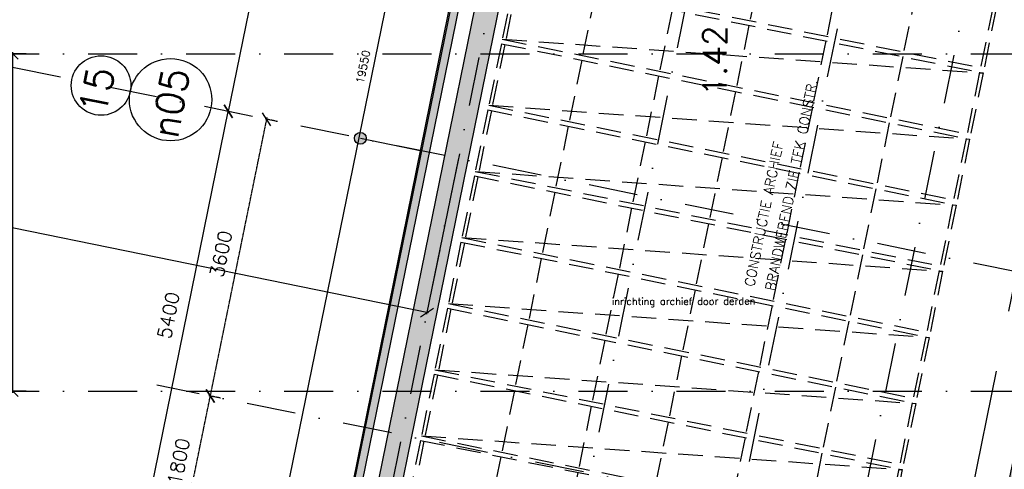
# Model space of a CAD drawing. Extents: x -171140 to 151546, y -8083 to 162438.
# Tile 18 of 96: x 9822 to 22369, y 32350 to 38082. Entities that reach past the tile are written whole.
import ezdxf

# ---------------------------------------------------------------- set-up
doc = ezdxf.new("R2010")
doc.units = 0
doc.header["$LTSCALE"] = 50
doc.header["$MEASUREMENT"] = 0
doc.header["$PDMODE"] = 3
doc.header["$PDSIZE"] = 0.001
for name, pattern in [('DASHDOT', [25, 12.5, -6.25, 0, -6.25]), ('HIDDEN', [9.375, 6.25, -3.125]), ('HIDDEN2', [0.1875, 0.125, -0.0625]), ('STRAM_0WT$0$DASHDOT', [25, 12.5, -6.25, 0, -6.25]), ('STRAM_0WT$0$DD1', [2.66667, 1.66667, -0.5, 0, -0.5])]:
    doc.linetypes.add(name, pattern=pattern)
doc.layers.get('0').update_dxf_attribs({"linetype": 'CONTINUOUS'})
doc.layers.get('DEFPOINTS').update_dxf_attribs({"linetype": 'CONTINUOUS'})
for name, color, linetype in [('00', 7, 'CONTINUOUS'), ('0POLYBUITENOM', 7, 'CONTINUOUS'), ('_BALIES', 8, 'CONTINUOUS'), ('_BRANDCOMPART', 6, 'DASHDOT'), ('A--A21--_F12--', 7, 'CONTINUOUS'), ('A--A21--_F123-', 9, 'CONTINUOUS'), ('A--A22--_F12--', 7, 'CONTINUOUS'), ('A--A22--_F123-', 9, 'CONTINUOUS'), ('A--L21--', 3, 'CONTINUOUS'), ('A--L21--_F-2--', 7, 'CONTINUOUS'), ('A--L21--_F12--', 7, 'CONTINUOUS'), ('A--L21A3_BUITENWAND', 3, 'CONTINUOUS'), ('A--L22--', 7, 'CONTINUOUS'), ('A--L22--_F12--', 7, 'CONTINUOUS'), ('A--L24AC1_TRAPPEN', 1, 'HIDDEN2'), ('A--M$1A-_F123-', 1, 'CONTINUOUS'), ('A--T$1A-_F123-_R', 4, 'CONTINUOUS'), ('A--T01A-25_TEKST', 2, 'CONTINUOUS'), ('STRAM_0WT$0$A--L$7A-_STRAM', 1, 'STRAM_0WT$0$DASHDOT'), ('STRAM_0WT$0$A--L$7A1-_STRA', 1, 'CONTINUOUS'), ('STRAM_0WT$0$A--L$7A3-_STRA', 3, 'CONTINUOUS'), ('STRAM_0WT$0$A--L$7AC3-_STR', 3, 'STRAM_0WT$0$DASHDOT'), ('STRAM_0WT$0$A--M$1A-_F123-', 1, 'CONTINUOUS'), ('STRAM_0WT$0$A--T$7A8-_STRA', 8, 'STRAM_0WT$0$DASHDOT'), ('STRAM_0WT$0$STRAMIEN_VET', 3, 'STRAM_0WT$0$DD1'), ('TEKST_KOZIJNMERK', 10, 'CONTINUOUS'), ('X--LR---_CP', 7, 'CONTINUOUS')]:
    doc.layers.add(name, color=color, linetype=linetype)
doc.styles.add('ALFA-0_25', font='ROMANS')
doc.styles.add('HIEMSTRA', font='romans.shx')
doc.styles.add('STRAM_0WT$0$HIEMSTRA', font='romans.shx')
doc.dimstyles.new('BEILEN', dxfattribs={"dimscale": 40, "dimtxt": 2.5, "dimasz": 2, "dimexe": 0.3, "dimexo": 0.3, "dimgap": 2, "dimtad": 1, "dimdec": 0, "dimzin": 0, "dimtxsty": 'HIEMSTRA', "dimblk1": 'OBLIQUE', "dimblk2": 'OBLIQUE', "dimsah": 1, "dimcen": -0.09, "dimdle": 0.3, "dimse1": 1, "dimclrd": 2, "dimclre": 2, "dimclrt": 3, "dimazin": 3, "dimtfac": 1, "dimtdec": 4, "dimtofl": 0, "dimtmove": 0, "dimatfit": 3, "dimtvp": 625, "dimtolj": 1, "dimtzin": 0})
doc.dimstyles.new('STRAM_0WT$0$STANDARD', dxfattribs={"dimscale": 70, "dimtxt": 2.5, "dimasz": 2, "dimexe": 0.3, "dimexo": 0.3, "dimgap": 2, "dimtad": 1, "dimdec": 0, "dimzin": 0, "dimtxsty": 'STRAM_0WT$0$HIEMSTRA', "dimblk1": 'STRAM_0WT$0$_OBLIQUE', "dimblk2": 'STRAM_0WT$0$_OBLIQUE', "dimsah": 1, "dimcen": -0.09, "dimdle": 0.3, "dimclrd": 1, "dimclre": 1, "dimclrt": 4, "dimazin": 3, "dimtfac": 1, "dimtdec": 4, "dimtix": 1, "dimtofl": 0, "dimtmove": 0, "dimatfit": 3, "dimtvp": 625, "dimtolj": 1, "dimtzin": 0})

# ---------------------------------------------------------------- blocks, each defined once
blk = doc.blocks.new('ARCH_KAS')
at = {"layer": '_BALIES', "color": 8, "linetype": 'HIDDEN'}
for p, q in [((-12, -59), (-172, -843)), ((32, -68), (-128, -852)), ((-12, -59), (5955, -1274)), ((1012, -267), (852, -1051)), ((1992, -467), (1832, -1251)), ((2972, -667), (2812, -1450)), ((-172, -843), (5955, -1274)), ((-172, -843), (5796, -2058)), ((3952, -866), (3792, -1650)), ((4932, -1066), (4772, -1850)), ((5911, -1265), (5752, -2049)), ((5955, -1274), (5796, -2058))]:
    blk.add_line(p, q, dxfattribs=at)
blk = doc.blocks.new('*U1183')
at = {"layer": 'A--A21--_F123-', "color": 2}
for points in [[(0, 0), (-59, -39), (4074, 19998), (4035, 20057)], [(4074, 19998), (4113, 19939), (0, 0), (59, 39)]]:
    blk.add_solid(points, dxfattribs=at)
at = {"layer": 'A--L21--_F-2--', "color": 3, "linetype": 'CONTINUOUS'}
for points in [[(-59, -39), (-59, -39), (4035, 20057), (4035, 20057)], [(59, 39), (59, 39), (4113, 19939), (4113, 19939)]]:
    blk.add_lwpolyline(points, dxfattribs=at)
blk = doc.blocks.new('*U1114')
at = {"layer": 'A--A21--_F123-', "linetype": 'CONTINUOUS'}
blk.add_hatch(color=256, dxfattribs=at).paths.add_polyline_path([(0, 0), (-177, -117), (3845, 19627), (3962, 19451), (4079, 19274), (177, 117)])
at = {"layer": 'A--A21--_F12--', "color": 8}
for points in [[(0, 0), (-177, -117), (3962, 19451), (3845, 19627)], [(3962, 19451), (4079, 19274), (0, 0), (177, 117)]]:
    blk.add_solid(points, dxfattribs=at)
at = {"layer": 'A--L21--_F12--', "color": 3, "linetype": 'CONTINUOUS'}
for points in [[(-177, -117), (-177, -117), (3845, 19627), (3845, 19627)], [(177, 117), (177, 117), (4079, 19274), (4079, 19274)]]:
    blk.add_lwpolyline(points, dxfattribs=at)
blk = doc.blocks.new('STRAM_0WT$0$_OBLIQUE')
at = {"color": 0, "linetype": 'BYBLOCK'}
blk.add_line((-0.5, -0.5), (0.5, 0.5), dxfattribs=at)
blk = doc.blocks.new('*D1352')
at = {"layer": 'DEFPOINTS', "color": 0, "linetype": 'CONTINUOUS'}
for p in [(-63137, 4665), (-62888, 4614), (-63966, -677)]:
    blk.add_point(p, dxfattribs=at)
at = {"layer": 'STRAM_0WT$0$A--M$1A-_F123-', "color": 1, "linetype": 'CONTINUOUS'}
for p, q in [((-64219, -647), (-63133, 4686)), ((-62909, 4619), (-63158, 4669)), ((-63987, -673), (-64236, -622))]:
    blk.add_line(p, q, dxfattribs=at)
at = {"layer": 'STRAM_0WT$0$A--M$1A-_F123-', "color": 1, "linetype": 'CONTINUOUS', "xscale": 140, "yscale": 140, "zscale": 140}
for p, rotation in [((-63137, 4665), 78.48629033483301), ((-64215, -626), 258.486290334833)]:
    blk.add_blockref('STRAM_0WT$0$_OBLIQUE', p, dxfattribs=dict(at, rotation=rotation))
at = {"layer": 'STRAM_0WT$0$A--M$1A-_F123-', "color": 4, "linetype": 'CONTINUOUS', "insert": (-63899, 2065), "char_height": 175, "attachment_point": 5, "rotation": 78.4863, "style": 'STRAM_0WT$0$HIEMSTRA'}
blk.add_mtext('\\A1;5400', dxfattribs=at)
blk = doc.blocks.new('*D1367')
at = {"layer": 'DEFPOINTS', "color": 0, "linetype": 'CONTINUOUS'}
for p in [(-104054, 13000), (-60205, 4068), (-60605, 2103)]:
    blk.add_point(p, dxfattribs=at)
at = {"layer": 'STRAM_0WT$0$A--M$1A-_F123-', "color": 1, "linetype": 'CONTINUOUS'}
for p, q in [((-104058, 12979), (-104458, 11014)), ((-104475, 11039), (-73875, 4806)), ((-60584, 2098), (-72833, 4593)), ((-60209, 4047), (-60609, 2082))]:
    blk.add_line(p, q, dxfattribs=at)
at = {"layer": 'STRAM_0WT$0$A--M$1A-_F123-', "color": 1, "linetype": 'CONTINUOUS', "xscale": 140, "yscale": 140, "zscale": 140}
for p, rotation in [((-104454, 11035), 168.4862903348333), ((-60605, 2103), 348.4862903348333)]:
    blk.add_blockref('STRAM_0WT$0$_OBLIQUE', p, dxfattribs=dict(at, rotation=rotation))
at = {"layer": 'STRAM_0WT$0$A--M$1A-_F123-', "color": 4, "linetype": 'CONTINUOUS', "insert": (-73354, 4700), "char_height": 175, "attachment_point": 5, "rotation": 348.4863, "style": 'STRAM_0WT$0$HIEMSTRA'}
blk.add_mtext('\\A1;44750', dxfattribs=at)
blk = doc.blocks.new('*D1409')
at = {"color": 1, "linetype": 'BYBLOCK'}
for p, q in [((-63156, -863), (-62788, 942)), ((-62786, 920), (-62772, 917)), ((-63146, -844), (-63131, -847))]:
    blk.add_line(p, q, dxfattribs=at)
at = {"layer": 'DEFPOINTS', "color": 0, "linetype": 'BYBLOCK'}
for p in [(-62807, 924, 0), (-62792, 921), (-63166, -840)]:
    blk.add_point(p, dxfattribs=at)
at = {"color": 1, "linetype": 'BYBLOCK', "xscale": 140, "yscale": 140, "zscale": 140}
for p, rotation in [((-62792, 921), 78.48629032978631), ((-63152, -843), 258.4862903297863)]:
    blk.add_blockref('STRAM_0WT$0$_OBLIQUE', p, dxfattribs=dict(at, rotation=rotation))
at = {"color": 4, "linetype": 'BYBLOCK', "insert": (-63195, 85), "char_height": 175, "attachment_point": 5, "rotation": 78.4863, "style": 'STRAM_0WT$0$HIEMSTRA'}
blk.add_mtext('\\A1;1800', dxfattribs=at)
blk = doc.blocks.new('*D1410')
at = {"color": 1, "linetype": 'BYBLOCK'}
for p, q in [((-62796, 900), (-62069, 4469)), ((-61943, 4422), (-62094, 4453)), ((-62661, 894), (-62813, 925))]:
    blk.add_line(p, q, dxfattribs=at)
at = {"layer": 'DEFPOINTS', "color": 0, "linetype": 'BYBLOCK'}
for p in [(-62074, 4449), (-61922, 4418), (-62640, 890, 0)]:
    blk.add_point(p, dxfattribs=at)
at = {"color": 1, "linetype": 'BYBLOCK', "xscale": 140, "yscale": 140, "zscale": 140}
for p, rotation in [((-62074, 4449), 78.48629033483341), ((-62792, 921), 258.4862903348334)]:
    blk.add_blockref('STRAM_0WT$0$_OBLIQUE', p, dxfattribs=dict(at, rotation=rotation))
at = {"color": 4, "linetype": 'BYBLOCK', "insert": (-62656, 2730), "char_height": 175, "attachment_point": 5, "rotation": 78.4863, "style": 'STRAM_0WT$0$HIEMSTRA'}
blk.add_mtext('\\A1;3600', dxfattribs=at)
blk = doc.blocks.new('*D1438')
at = {"layer": 'DEFPOINTS', "color": 0, "linetype": 'CONTINUOUS'}
for p in [(-61810, 9906), (-63137, 4665), (-62888, 4614)]:
    blk.add_point(p, dxfattribs=at)
at = {"layer": 'STRAM_0WT$0$A--M$1A-_F123-', "color": 1, "linetype": 'CONTINUOUS'}
for p, q in [((-62055, 9977), (-63142, 4645)), ((-61831, 9910), (-62080, 9961)), ((-62909, 4619), (-63158, 4669))]:
    blk.add_line(p, q, dxfattribs=at)
at = {"layer": 'STRAM_0WT$0$A--M$1A-_F123-', "color": 1, "linetype": 'CONTINUOUS', "xscale": 140, "yscale": 140, "zscale": 140}
for p, rotation in [((-62060, 9957), 78.48629033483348), ((-63137, 4665), 258.4862903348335)]:
    blk.add_blockref('STRAM_0WT$0$_OBLIQUE', p, dxfattribs=dict(at, rotation=rotation))
at = {"layer": 'STRAM_0WT$0$A--M$1A-_F123-', "color": 4, "linetype": 'CONTINUOUS', "insert": (-62821, 7356), "char_height": 175, "attachment_point": 5, "rotation": 78.4863, "style": 'STRAM_0WT$0$HIEMSTRA'}
blk.add_mtext('\\A1;5400', dxfattribs=at)
blk = doc.blocks.new('*D1446')
at = {"color": 1, "linetype": 'BYBLOCK'}
for p, q in [((-65714, 5400), (-65906, 5400)), ((-65885, 5421), (-65885, 1079)), ((-65714, 1100), (-65906, 1100))]:
    blk.add_line(p, q, dxfattribs=at)
at = {"layer": 'DEFPOINTS', "color": 0, "linetype": 'BYBLOCK'}
for p in [(-65693, 5400), (-65885, 1100), (-65693, 1100)]:
    blk.add_point(p, dxfattribs=at)
at = {"color": 1, "linetype": 'BYBLOCK', "xscale": 140, "yscale": 140, "zscale": 140}
for p, rotation in [((-65885, 5400), 90), ((-65885, 1100), 270)]:
    blk.add_blockref('STRAM_0WT$0$_OBLIQUE', p, dxfattribs=dict(at, rotation=rotation))
at = {"color": 4, "linetype": 'BYBLOCK', "insert": (-66112, 3250), "char_height": 175, "attachment_point": 5, "rotation": 90, "style": 'STRAM_0WT$0$HIEMSTRA'}
blk.add_mtext('\\A1;4300', dxfattribs=at)
blk = doc.blocks.new('_OBLIQUE')
at = {"color": 0, "linetype": 'BYBLOCK'}
blk.add_line((-0.5, -0.5), (0.5, 0.5), dxfattribs=at)
blk = doc.blocks.new('*D133')
at = {"layer": 'A--M$1A-_F123-', "color": 2, "linetype": 'CONTINUOUS'}
blk.add_line((12372, 27865), (16279, 47045), dxfattribs=at)
at = {"layer": 'DEFPOINTS', "color": 0, "linetype": 'CONTINUOUS'}
for p in [(16276, 47033), (16276, 47033), (12374, 27876)]:
    blk.add_point(p, dxfattribs=at)
at = {"layer": 'A--M$1A-_F123-', "color": 2, "linetype": 'CONTINUOUS', "xscale": 80, "yscale": 80, "zscale": 80}
for p, rotation in [((16276, 47033), 78.48629033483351), ((12374, 27876), 258.4862903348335)]:
    blk.add_blockref('_OBLIQUE', p, dxfattribs=dict(at, rotation=rotation))
at = {"layer": 'A--M$1A-_F123-', "color": 3, "linetype": 'CONTINUOUS', "insert": (14198, 37481), "char_height": 100, "attachment_point": 5, "rotation": 78.4863, "style": 'HIEMSTRA'}
blk.add_mtext('\\A1;19550', dxfattribs=at)
blk = doc.blocks.new('*U1025')
at = {"layer": 'A--A22--_F123-', "linetype": 'CONTINUOUS'}
blk.add_hatch(color=256, dxfattribs=at).paths.add_polyline_path([(0, 0), (-147, 30), (2204, 11573), (2351, 11543), (2498, 11513), (147, -30)])
at = {"layer": 'A--A22--_F12--', "color": 8}
for points in [[(0, 0), (-147, 30), (2351, 11543), (2204, 11573)], [(2351, 11543), (2498, 11513), (0, 0), (147, -30)]]:
    blk.add_solid(points, dxfattribs=at)
at = {"layer": 'A--L22--_F12--', "color": 3, "linetype": 'CONTINUOUS'}
for points in [[(0, 0), (-147, 30), (2204, 11573), (2351, 11543)], [(0, 0), (147, -30), (2498, 11513), (2351, 11543)]]:
    blk.add_lwpolyline(points, dxfattribs=at)
blk = doc.blocks.new('DILATATIEVOEG')
at = {"layer": 'A--L21A3_BUITENWAND', "linetype": 'CONTINUOUS'}
h = blk.add_hatch(color=256, dxfattribs=at)
edge = h.paths.add_edge_path()
edge.add_arc((-800, 0), 75, 0, 360)
blk.add_line((-800, 0), (0, 0), dxfattribs=at)
blk.add_circle((-800, 0), 75, dxfattribs=at)
at = {"layer": 'X--LR---_CP', "linetype": 'CONTINUOUS'}
blk.add_point((0, 0), dxfattribs=at)
blk = doc.blocks.new('STRAM_0WT')
at = {"layer": 'STRAM_0WT$0$A--L$7A-_STRAM'}
for p, q in [((-38410.733, 89013.047), (-64231.371, -37744.184)), ((-46967.857, 69048.716), (-68542.883, -36866.195)), ((-44567.212, 68559.429), (-66142.131, -37354.959)), ((-40234.938, -3673.931), (-64049.215, 1177.073))]:
    blk.add_line(p, q, dxfattribs=at)
at = {"layer": 'STRAM_0WT$0$A--L$7A1-_STRA'}
blk.add_circle((-63872.272, 4814.96), 525, dxfattribs=at)
at = {"layer": 'STRAM_0WT$0$A--L$7A3-_STRA'}
blk.add_circle((-64758.568, 4995.5), 379.497, dxfattribs=at)
at = {"layer": 'STRAM_0WT$0$A--L$7AC3-_STR'}
blk.add_line((-66174.285, 5400), (-500, 5400), dxfattribs=at)
at = {"layer": 'STRAM_0WT$0$A--T$7A8-_STRA', "color": 8}
for p, q in [((-52143.28, 13957.807), (-62448.73, -36633.131)), ((-66174.285, 1100), (-500, 1100))]:
    blk.add_line(p, q, dxfattribs=at)
at = {"layer": 'STRAM_0WT$0$STRAMIEN_VET', "linetype": 'STRAM_0WT$0$DASHDOT'}
blk.add_line((-53026.96, 2605.754), (-108962.956, 14000), dxfattribs=at)
at = {"layer": 'STRAM_0WT$0$A--L$7A3-_STRA', "style": 'STRAM_0WT$0$HIEMSTRA'}
for s, rotation, p in [('15', 78.4862903, (-64702.59, 4602.963)), ('n05', 80, (-63782.036, 4309.333))]:
    blk.add_text(s, height=350, rotation=rotation, dxfattribs=at).set_placement(p)
at = {"layer": 'STRAM_0WT$0$A--M$1A-_F123-', "linetype": 'CONTINUOUS'}
dim = blk.add_linear_dim(base=(-60604.897, 2102.524), p1=(-104053.812, 13000), p2=(-60204.559, 4067.842), angle=348.4862903, dimstyle='STRAM_0WT$0$STANDARD', dxfattribs=at)
dim.commit()
dim.dimension.update_dxf_attribs({"geometry": '*D1367', "text_midpoint": (-73354.275, 4699.591), "dimtype": 129})
for p1, distance, picture, middle in [((-61810.257, 9905.821), -254.373, '*D1438', (-62821.36, 7356.336)), ((-63965.963, -676.851), 254.373, '*D1352', (-63899.213, 2065))]:
    dim = blk.add_aligned_dim(p1=p1, p2=(-62888.11, 4614.485), distance=distance, dimstyle='STRAM_0WT$0$STANDARD', dxfattribs=at)
    dim.commit()
    dim.dimension.update_dxf_attribs({"geometry": picture, "text_midpoint": middle})
at = {"layer": 'STRAM_0WT$0$A--M$1A-_F123-'}
dim = blk.add_linear_dim(base=(-65884.768, 1100), p1=(-65693.208, 5400), p2=(-65693.208, 1100), angle=90, dimstyle='STRAM_0WT$0$STANDARD', dxfattribs=at)
dim.commit()
dim.dimension.update_dxf_attribs({"geometry": '*D1446', "text_midpoint": (-66112.268, 3250)})
at = {"layer": 'STRAM_0WT$0$A--M$1A-_F123-', "linetype": 'CONTINUOUS'}
for p1, p2, distance, picture, middle in [((-63214.261, 1006.992, 0.026), (-62495.692, 4534.549), 154.85, '*D1410', (-63229.632, 2847.088)), ((-63739.959, -722.888), (-63380.675, 1040.891, -0.003), -14.982, '*D1409', (-63768.558, 201.42))]:
    dim = blk.add_aligned_dim(p1=p1, p2=p2, distance=distance, dimstyle='STRAM_0WT$0$STANDARD', dxfattribs=at)
    dim.commit()
    dim.dimension.update_dxf_attribs({"geometry": picture, "text_midpoint": middle, "insert": (-573.761, 116.876)})

msp = doc.modelspace()

# ---------------------------------------------------------------- linework, layer by layer
at = {"layer": '0POLYBUITENOM', "elevation": 1}
msp.add_lwpolyline([(9877.1, 11520.8), (17178, 47487.1), (19652.2, 46983.1), (21762.4, 57342.4), (22138.5, 57265.8), (22084.2, 56999.2), (23754.9, 56658.9), (23813.4, 56924.6), (23953.4, 56896.1), (31400, 94192.9)], dxfattribs=at)
at = {"layer": '_BRANDCOMPART', "linetype": 'HIDDEN', "ltscale": 5}
msp.add_lwpolyline([(15978.4, 46842.5), (24606.2, 45085), (20851.3, 26651.6)], dxfattribs=at)

# ---------------------------------------------------------------- block references
at = {"layer": '00'}
for p in [(16143.5, 38676.3), (15971.9, 37833.6), (15800.2, 36990.9), (15628.5, 36148.2), (15456.9, 35305.5), (15285.2, 34462.8), (15113.6, 33620.1), (14941.9, 32777.4)]:
    msp.add_blockref('ARCH_KAS', p, dxfattribs=at)
at = {"layer": '_BALIES', "color": 8, "linetype": 'HIDDEN'}
msp.add_blockref('ARCH_KAS', (16315.2, 39519), dxfattribs=at)
at = {"layer": 'A--L21--', "linetype": 'CONTINUOUS'}
for name, p in [('*U1183', (13162.8, 27400.3)), ('*U1114', (13586.5, 27476.3))]:
    msp.add_blockref(name, p, dxfattribs=at)
at = {"layer": 'A--L21--', "linetype": 'CONTINUOUS', "rotation": 348.4137178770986}
msp.add_blockref('DILATATIEVOEG', (14947, 36409.5), dxfattribs=at)
at = {"layer": 'A--L22--', "linetype": 'CONTINUOUS'}
msp.add_blockref('*U1025', (21585.5, 27301.2), dxfattribs=at)
at = {"layer": 'A--L24AC1_TRAPPEN'}
msp.add_blockref('STRAM_0WT', (75617, 32246.9), dxfattribs=at)

# ---------------------------------------------------------------- texts
at = {"layer": 'A--T$1A-_F123-_R', "style": 'ALFA-0_25'}
msp.add_text('1.42', height=300, rotation=90, dxfattribs=at).set_placement((18829.3, 37106.2))
at = {"layer": 'A--T01A-25_TEKST', "style": 'HIEMSTRA'}
for s, p in [('BRANDWEREND ZIE TEK CONSTR.', (19444.4, 34615.7)), ('CONSTRUCTIE ARCHIEF', (19178.7, 34669.8))]:
    msp.add_text(s, height=125, rotation=78.49, dxfattribs=at).set_placement(p)
at = {"layer": 'TEKST_KOZIJNMERK', "style": 'HIEMSTRA'}
msp.add_text('inrichting archief door derden', height=90, rotation=0.07785, dxfattribs=at).set_placement((17368.9, 34446.6))

# ---------------------------------------------------------------- dimensions: what is measured, and where the dimension line sits
at = {"layer": 'A--M$1A-_F123-', "linetype": 'CONTINUOUS'}
dim = msp.add_aligned_dim(p1=(12373.9, 27876.4), p2=(16276.2, 47033), distance=0, dimstyle='BEILEN', dxfattribs=at)
dim.commit()
dim.dimension.update_dxf_attribs({"geometry": '*D133', "text_midpoint": (14197.7, 37480.6)})

doc.saveas('drawing.dxf')
